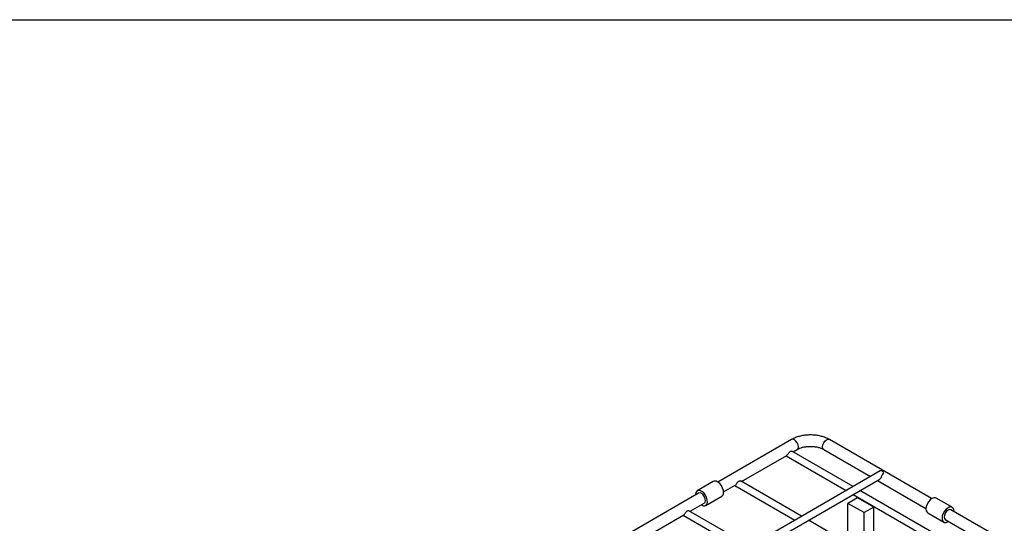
# Model space of a CAD drawing. Header units: millimetres. Extents: x 3 to 415, y 5 to 292.
# Tile 8 of 9: x 259 to 346, y 248 to 292. Entities that reach past the tile are written whole.
import ezdxf

# ---------------------------------------------------------------- set-up
doc = ezdxf.new("R2010")
doc.units = ezdxf.units.MM
doc.layers.add('FORMAT', color=179, linetype='Continuous')

msp = doc.modelspace()

# ---------------------------------------------------------------- linework, layer by layer
at = {"color": 7, "linetype": 'Continuous', "lineweight": 25}
for p, q in [((327.0297, 255.364), (320.5596, 251.6289)), ((339.3464, 250.1751), (330.3581, 255.364)), ((327.1614, 254.2854), (327.5296, 254.498)), ((329.8581, 254.498), (333.9749, 252.1214)), ((322.636, 251.6729), (326.6153, 253.9701)), ((326.5594, 253.9379), (331.8404, 250.8892)), ((332.4425, 251.2367), (327.0699, 254.3383)), ((334.8371, 252.6192), (226.5084, 190.0823)), ((227.2463, 189.8155), (334.7901, 251.8992)), ((320.1551, 251.6841), (318.7409, 250.8677)), ((321.0596, 250.7629), (322.0898, 251.3576)), ((322.0339, 251.3254), (327.3149, 248.2767)), ((327.917, 248.6242), (322.5444, 251.7258)), ((334.5749, 251.775), (338.8465, 249.3091)), ((318.8659, 250.6512), (275.2275, 225.4593)), ((319.4908, 249.5686), (320.905, 250.385)), ((332.8438, 250.25), (331.9953, 249.7602)), ((332.4405, 250.5428), (341.7399, 245.1743)), ((334.258, 249.4336), (332.8438, 250.25)), ((342.342, 245.5219), (333.0425, 250.8903)), ((341.1652, 249.4139), (339.7509, 250.2303)), ((318.1105, 249.0604), (319.3658, 249.7851)), ((333.4095, 248.9437), (331.9953, 249.7602)), ((331.9953, 245.1875), (331.9953, 249.7602)), ((334.258, 249.4336), (333.4095, 248.9437)), ((334.258, 244.9636), (334.258, 249.4336)), ((313.585, 246.4479), (317.5643, 248.7451)), ((317.5084, 248.7128), (322.7894, 245.6642)), ((323.3915, 246.0117), (318.0189, 249.1133)), ((333.4095, 244.3711), (333.4095, 248.9437)), ((339.001, 248.9312), (340.4152, 248.1148)), ((371.0152, 231.8931), (341.0402, 249.1974)), ((331.9953, 246.2699), (328.517, 248.2778)), ((340.5402, 248.3313), (343.8744, 246.4065))]:
    msp.add_line(p, q, dxfattribs=at)
at = {"color": 8, "linetype": 'Continuous', "lineweight": 25, "flags": 128}
for points in [[(327.6332, 254.7269), (327.6063, 254.8987), (327.5296, 255.0754), (327.4149, 255.2301), (327.2796, 255.3393), (327.1444, 255.3863), (327.0297, 255.364)], [(329.7545, 254.7269), (329.7814, 254.8987), (329.8581, 255.0754), (329.9728, 255.2301), (330.1081, 255.3393), (330.2434, 255.3863), (330.3581, 255.364)], [(327.5296, 254.498), (327.5296, 254.498), (327.6063, 254.5862), (327.6332, 254.7269)], [(329.8581, 254.498), (329.8581, 254.498), (329.7814, 254.5862), (329.7545, 254.7269)]]:
    msp.add_lwpolyline(points, dxfattribs=at)
at = {"color": 7, "linetype": 'Continuous', "lineweight": 25, "flags": 128}
for points in [[(335.1452, 252.4314), (335.1122, 252.4849), (335.0737, 252.533), (335.0314, 252.5734), (334.9871, 252.6043), (334.9428, 252.6245), (334.9005, 252.633), (334.862, 252.6294), (334.8371, 252.6192)], [(321.0595, 250.6933), (321.0431, 250.8934), (320.9765, 251.1074), (320.8662, 251.3142), (320.723, 251.4936), (320.5609, 251.6281), (320.3958, 251.7045), (320.2438, 251.7153), (320.1551, 251.6841)], [(319.6453, 249.8769), (319.6289, 250.077), (319.5623, 250.291), (319.452, 250.4978), (319.3088, 250.6772), (319.1467, 250.8117), (318.9816, 250.8881), (318.8296, 250.8989), (318.7057, 250.8431), (318.6219, 250.7261), (318.5864, 250.5594), (318.5864, 250.4898)], [(319.4688, 249.9906), (319.4498, 250.1594), (319.38, 250.3371), (319.2699, 250.4967), (319.1364, 250.6139), (318.9998, 250.6708), (318.8808, 250.6588), (318.8659, 250.6512)], [(339.7509, 250.2303), (339.6877, 250.2561), (339.5399, 250.2578), (339.376, 250.1932), (339.2121, 250.0686), (339.0643, 249.8962), (338.9469, 249.693), (338.8716, 249.4788), (338.8456, 249.2746), (338.8716, 249.1003), (338.9469, 248.9731), (339.001, 248.9312)], [(319.0863, 249.6237), (319.2501, 249.5482), (319.4021, 249.5374), (319.5261, 249.5932), (319.6099, 249.7102), (319.6453, 249.8769)], [(319.3658, 249.7851), (319.4341, 249.8565), (319.4688, 249.9906)], [(341.3197, 249.036), (341.3205, 249.0705), (341.2946, 249.2447), (341.2192, 249.372), (341.1019, 249.4397), (340.9541, 249.4414), (340.7902, 249.3767), (340.6263, 249.2522), (340.4785, 249.0798), (340.3611, 248.8766), (340.2858, 248.6624), (340.2599, 248.4582), (340.2858, 248.2839), (340.3611, 248.1567), (340.4785, 248.0889), (340.6263, 248.0873), (340.7902, 248.1519), (340.8197, 248.1699)], [(341.0402, 249.1974), (340.9255, 249.2196), (340.7902, 249.1726), (340.6549, 249.0634), (340.5402, 248.9087), (340.4636, 248.732), (340.4366, 248.5602), (340.4636, 248.4195), (340.5402, 248.3313), (340.5402, 248.3313)]]:
    msp.add_lwpolyline(points, dxfattribs=at)
at = {"color": 7, "linetype": 'Continuous', "lineweight": 25}
msp.add_arc((320.7157, 250.6727), 0.3444, 303.345131, 3.431302, dxfattribs=at)
for points, knots in [([(330.3581, 255.364), (330.3015, 255.3949), (330.1418, 255.4821), (329.8497, 255.597), (329.48, 255.6963), (329.0913, 255.7559), (328.6935, 255.7758), (328.2957, 255.7558), (327.9067, 255.6961), (327.5357, 255.5964), (327.2441, 255.4812), (327.0848, 255.3942), (327.0297, 255.364)], [0, 0, 0, 0, 0.06044593, 0.17093355, 0.2810504, 0.39073414, 0.5001038, 0.60947351, 0.71916358, 0.82952423, 0.94096122, 1, 1, 1, 1]), ([(327.5296, 254.498), (327.5633, 254.5164), (327.6619, 254.5702), (327.8614, 254.6488), (328.1324, 254.7199), (328.4303, 254.7628), (328.7411, 254.7742), (329.0507, 254.753), (329.3445, 254.7004), (329.6029, 254.622), (329.7672, 254.549), (329.8427, 254.5066), (329.8581, 254.498)], [0, 0, 0, 0, 0.05846574, 0.17106755, 0.28523228, 0.40089507, 0.51751904, 0.63445715, 0.75089766, 0.86610977, 0.97276926, 1, 1, 1, 1]), ([(326.6132, 253.9737), (326.6216, 253.9775), (326.6438, 253.9875), (326.6834, 254.0379), (326.7338, 254.1117), (326.7894, 254.1921), (326.8504, 254.2641), (326.9195, 254.3203), (326.9901, 254.3493), (327.0455, 254.3523), (327.0627, 254.3389), (327.0678, 254.3348)], [0, 0, 0, 0, 0.0777643, 0.206377, 0.3356252, 0.4512977, 0.5683188, 0.6920943, 0.8185936, 0.9452159, 1, 1, 1, 1]), ([(335.1452, 252.4314), (335.1123, 252.4048), (335.0416, 252.3478), (334.9801, 252.2162), (334.9252, 252.0898), (334.8757, 251.9914), (334.8317, 251.9264), (334.8, 251.9085), (334.7884, 251.902)], [0, 0, 0, 0, 0.2113359, 0.4545791, 0.6346021, 0.7763315, 0.9187671, 1, 1, 1, 1]), ([(322.0877, 251.3612), (322.0961, 251.365), (322.1184, 251.375), (322.1579, 251.4254), (322.2083, 251.4992), (322.2639, 251.5796), (322.3249, 251.6516), (322.3941, 251.7078), (322.4646, 251.7368), (322.52, 251.7398), (322.5372, 251.7264), (322.5424, 251.7223)], [0, 0, 0, 0, 0.0777643, 0.206377, 0.3356252, 0.4512977, 0.5683188, 0.6920943, 0.8185936, 0.9452159, 1, 1, 1, 1]), ([(317.5622, 248.7487), (317.5706, 248.7525), (317.5929, 248.7625), (317.6324, 248.8129), (317.6828, 248.8867), (317.7384, 248.9671), (317.7995, 249.0391), (317.8686, 249.0953), (317.9391, 249.1243), (317.9945, 249.1273), (318.0117, 249.1139), (318.0169, 249.1098)], [0, 0, 0, 0, 0.0777643, 0.206377, 0.3356252, 0.4512977, 0.5683188, 0.6920943, 0.8185936, 0.9452159, 1, 1, 1, 1])]:
    msp.add_open_spline(points, degree=3, knots=knots, dxfattribs=at)
at = {"layer": 'FORMAT'}
msp.add_line((2.9641, 292.2451), (415.2814, 292.2451), dxfattribs=at)

doc.saveas('drawing.dxf')
